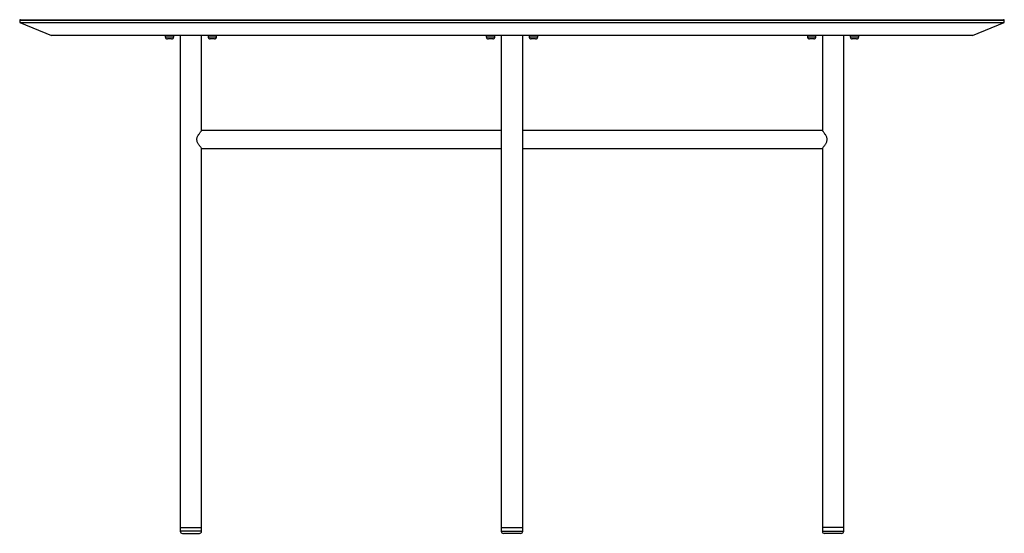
# Paper-space layout '_Front' of a CAD drawing. Header units: millimetres. Extents: x -794 to 586, y -553 to 167.
import ezdxf

# ---------------------------------------------------------------- set-up
doc = ezdxf.new("R2010")
doc.units = ezdxf.units.MM

psp = doc.layouts.new('_Front')

# ---------------------------------------------------------------- linework, layer by layer
at = {"color": 7, "linetype": 'Continuous', "lineweight": 25}
for p, q in [((-793.9, 165.8), (-793.9, 162.8)), ((586.1, 165.8), (-793.9, 165.8)), ((-792.9, 166.8), (585.1, 166.8)), ((586.1, 162.8), (586.1, 165.8)), ((-793.9, 162.8), (-749.3, 144.8)), ((-793.9, 162.8), (586.1, 162.8)), ((541.6, 144.8), (586.1, 162.8)), ((541.6, 144.8), (-749.3, 144.8)), ((-589.9, 144.8), (-589.9, 142.8)), ((-589.9, 142.8), (-577.9, 142.8)), ((-580.9, 139.8), (-586.9, 139.8)), ((-577.9, 142.8), (-577.9, 144.8)), ((-568.9, 144.8), (-568.9, -550.3)), ((-538.9, 11.2), (-538.9, 144.8)), ((-529.9, 144.8), (-529.9, 142.8)), ((-529.9, 142.8), (-517.9, 142.8)), ((-520.9, 139.8), (-526.9, 139.8)), ((-517.9, 142.8), (-517.9, 144.8)), ((-139.9, 144.8), (-139.9, 142.8)), ((-139.9, 142.8), (-127.9, 142.8)), ((-130.9, 139.8), (-136.9, 139.8)), ((-127.9, 142.8), (-127.9, 144.8)), ((-118.9, 144.8), (-118.9, -550.3)), ((-88.9, -550.3), (-88.9, 144.8)), ((-79.9, 144.8), (-79.9, 142.8)), ((-79.9, 142.8), (-67.9, 142.8)), ((-70.9, 139.8), (-76.9, 139.8)), ((-67.9, 142.8), (-67.9, 144.8)), ((310.1, 144.8), (310.1, 142.8)), ((310.1, 142.8), (322.1, 142.8)), ((319.1, 139.8), (313.1, 139.8)), ((322.1, 142.8), (322.1, 144.8)), ((331.1, 144.8), (331.1, 11.2)), ((361.1, -550.3), (361.1, 144.8)), ((370.1, 144.8), (370.1, 142.8)), ((370.1, 142.8), (382.1, 142.8)), ((379.1, 139.8), (373.1, 139.8)), ((382.1, 142.8), (382.1, 144.8)), ((-118.9, 11.3), (-539, 11.3)), ((331.2, 11.3), (-88.9, 11.3)), ((-539, -13.7), (-118.9, -13.7)), ((-538.9, -550.3), (-538.9, -13.5)), ((-88.9, -13.7), (331.2, -13.7)), ((331.1, -13.5), (331.1, -550.3)), ((-568.9, -545.2), (-538.9, -545.2)), ((-538.9, -550.3), (-568.9, -550.3)), ((-118.9, -545.2), (-88.9, -545.2)), ((-118.9, -550.3), (-88.9, -550.3)), ((361.1, -545.2), (331.1, -545.2)), ((331.1, -550.3), (361.1, -550.3)), ((-565.9, -553.3), (-541.9, -553.3)), ((-91.9, -553.3), (-115.9, -553.3)), ((358.1, -553.3), (334.1, -553.3))]:
    psp.add_line(p, q, dxfattribs=at)
for centre, radius, start, end in [((-792.9, 165.8), 1, 90, 180), ((585.1, 165.8), 1, 0, 90), ((-586.9, 142.8), 3, 180, 270), ((-580.9, 142.8), 3, 270, 0), ((-526.9, 142.8), 3, 180, 270), ((-520.9, 142.8), 3, 270, 360), ((-136.9, 142.8), 3, 180, 270), ((-130.9, 142.8), 3, 270, 0), ((-76.9, 142.8), 3, 180, 270), ((-70.9, 142.8), 3, 270, 0), ((313.1, 142.8), 3, 180, 270), ((319.1, 142.8), 3, 270, 0), ((373.1, 142.8), 3, 180, 270), ((379.1, 142.8), 3, 270, 0), ((-565.9, -550.3), 3, 180, 270), ((-541.9, -550.3), 3, 270, 360), ((-115.9, -550.3), 3, 180, 270), ((-91.9, -550.3), 3, 270, 360), ((334.1, -550.3), 3, 180, 270), ((358.1, -550.3), 3, 270, 360)]:
    psp.add_arc(centre, radius, start, end, dxfattribs=at)
for points, knots in [([(-545.6, -1.2), (-545.5, -0.3), (-545.4, 1.2), (-544.6, 3.1), (-543.7, 4.9), (-542.5, 6.6), (-541.4, 8.2), (-540.4, 9.5), (-539.5, 10.6), (-538.9, 11.3), (-539, 11.2), (-539, 11.2)], [0, 0, 0, 0, 0.126257, 0.213336, 0.302767, 0.428649, 0.558162, 0.657367, 0.759126, 0.924596, 1, 1, 1, 1]), ([(337.8, -1.2), (337.7, -0.3), (337.6, 1.2), (336.8, 3.1), (335.9, 4.9), (334.7, 6.6), (333.6, 8.2), (332.6, 9.5), (331.7, 10.6), (331.1, 11.3), (331.2, 11.2), (331.2, 11.2)], [0, 0, 0, 0, 0.126257, 0.2133363, 0.3027668, 0.4286493, 0.5581618, 0.657367, 0.7591255, 0.9245957, 1, 1, 1, 1]), ([(-539, -13.5), (-539, -13.6), (-538.9, -13.6), (-539.6, -12.8), (-540.7, -11.4), (-542.1, -9.6), (-543.2, -8), (-544.2, -6.2), (-545.1, -4.3), (-545.6, -2.5), (-545.6, -1.4), (-545.6, -1.2)], [0, 0, 0, 0, 0.077957, 0.233077, 0.399626, 0.5213, 0.646479, 0.742039, 0.839666, 0.96637, 1, 1, 1, 1]), ([(331.2, -13.5), (331.2, -13.6), (331.1, -13.6), (331.8, -12.8), (333, -11.4), (334.3, -9.6), (335.4, -8), (336.4, -6.2), (337.3, -4.3), (337.8, -2.5), (337.8, -1.4), (337.8, -1.2)], [0, 0, 0, 0, 0.077957, 0.233077, 0.399626, 0.5213, 0.646479, 0.742039, 0.839666, 0.96637, 1, 1, 1, 1])]:
    psp.add_open_spline(points, degree=3, knots=knots, dxfattribs=at)

doc.saveas('drawing.dxf')
